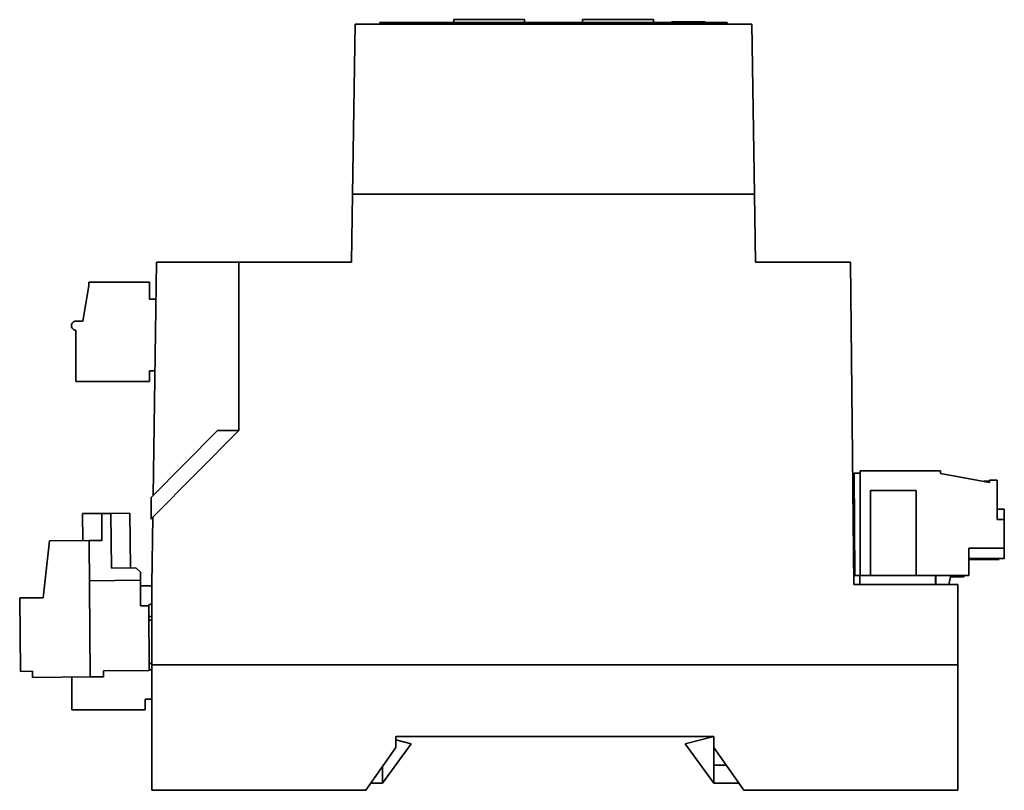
# Paper-space layout 'Blatt1' of a CAD drawing. Header units: millimetres. Extents: x 3 to 412, y 35 to 274.
# Tile 7 of 8: x 150 to 260, y 188 to 274. Entities that reach past the tile are written whole.
import ezdxf

# ---------------------------------------------------------------- set-up
doc = ezdxf.new("R2010")
doc.units = ezdxf.units.MM

psp = doc.layouts.new('Blatt1')

# ---------------------------------------------------------------- linework, layer by layer
at = {"color": 7, "linetype": 'Continuous', "lineweight": 35}
for p, q in [((190.2, 273.93), (190.2, 273.73)), ((190.2, 273.93), (229, 273.93)), ((198.45, 274.23), (198.45, 273.93)), ((198.45, 274.23), (206.35, 274.23)), ((206.35, 274.23), (206.35, 273.93)), ((212.85, 274.23), (212.85, 273.93)), ((212.85, 274.23), (220.75, 274.23)), ((220.75, 274.23), (220.75, 273.93)), ((222.78, 274), (222.78, 273.93)), ((222.78, 274), (222.9, 274)), ((222.9, 274), (222.9, 273.93)), ((222.9, 274), (225.21, 274)), ((225.21, 274), (225.21, 273.93)), ((225.21, 274), (225.56, 274)), ((225.56, 274), (225.56, 273.93)), ((226.52, 274), (226.52, 273.93)), ((226.55, 274), (226.55, 273.93)), ((229, 273.93), (229, 273.73)), ((187.45, 273.73), (187.16, 254.73)), ((231.75, 273.73), (187.45, 273.73)), ((232.04, 254.73), (231.75, 273.73)), ((187.16, 254.73), (187.05, 247.13)), ((187.16, 254.73), (232.04, 254.73)), ((232.15, 247.13), (232.04, 254.73)), ((165.25, 247.13), (164.89, 221.08)), ((174.45, 247.13), (165.25, 247.13)), ((174.45, 228.33), (174.45, 247.13)), ((187.05, 247.13), (174.45, 247.13)), ((242.75, 247.13), (232.15, 247.13)), ((243.15, 211.13), (242.75, 247.13)), ((157.72, 244.51), (157.02, 240.54)), ((157.72, 244.91), (157.72, 244.51)), ((164.47, 244.91), (157.72, 244.91)), ((164.47, 243.01), (164.47, 244.91)), ((165.19, 243.01), (164.47, 243.01)), ((157.02, 240.54), (156.27, 240.54)), ((156.27, 239.54), (156.27, 233.81)), ((164.47, 233.81), (164.47, 235.01)), ((164.47, 235.01), (165.08, 235.01)), ((156.27, 233.81), (164.47, 233.81)), ((172.06, 228.33), (164.65, 220.84)), ((164.85, 218.63), (174.45, 228.33)), ((174.45, 228.33), (172.06, 228.33)), ((243.26, 212.13), (243.16, 223.57)), ((243.83, 223.57), (243.16, 223.57)), ((243.83, 212.13), (243.83, 223.83)), ((252.82, 223.83), (243.83, 223.83)), ((252.82, 223.53), (252.82, 223.83)), ((258.28, 222.53), (252.82, 223.53)), ((257.65, 222.65), (258.28, 222.65)), ((258.28, 222.78), (258.28, 222.53)), ((258.28, 222.78), (259.13, 222.78)), ((259.13, 222.78), (259.13, 218.38)), ((245.01, 221.63), (245.01, 212.13)), ((245.01, 221.63), (250.11, 221.63)), ((250.11, 221.63), (250.11, 212.13)), ((164.65, 220.84), (164.65, 218.42)), ((159.14, 219.05), (157, 219.04)), ((157, 219.04), (157.03, 216.04)), ((160.17, 219.06), (159.14, 219.05)), ((159.17, 216.05), (159.14, 219.05)), ((162.3, 219.08), (160.17, 219.06)), ((160.22, 212.96), (160.17, 219.06)), ((162.36, 212.98), (162.3, 219.08)), ((259.93, 219.53), (259.13, 219.53)), ((259.93, 218.38), (259.93, 219.53)), ((164.65, 218.42), (164.85, 218.63)), ((164.85, 218.63), (164.75, 211.13)), ((259.13, 218.38), (259.93, 218.38)), ((259.93, 218.38), (259.93, 215.18)), ((152.59, 209.65), (153.31, 216)), ((153.31, 216), (157.73, 216.04)), ((157.73, 216.04), (159.17, 216.05)), ((157.73, 216.04), (157.86, 200.79)), ((255.98, 215.18), (259.93, 215.18)), ((255.98, 215.18), (255.98, 212.13)), ((259.93, 214.03), (259.93, 215.18)), ((255.98, 214.03), (259.93, 214.03)), ((255.98, 213.88), (259.35, 213.91)), ((259.35, 213.91), (259.34, 214.03)), ((160.22, 212.96), (162.96, 212.99)), ((162.96, 212.99), (163.46, 212.49)), ((163.47, 211.59), (163.46, 212.49)), ((157.77, 211.54), (163.47, 211.59)), ((163.47, 211.59), (163.49, 208.73)), ((164.75, 211.13), (164.75, 202.13)), ((243.15, 212.13), (243.15, 211.13)), ((243.81, 212.13), (243.15, 212.13)), ((243.15, 211.13), (254.75, 211.13)), ((243.81, 212.13), (243.81, 211.13)), ((245.01, 212.13), (243.81, 212.13)), ((245.01, 212.13), (250.11, 212.13)), ((252.24, 212.13), (250.11, 212.13)), ((252.24, 211.13), (252.24, 212.13)), ((255.98, 212.13), (252.24, 212.13)), ((252.28, 211.95), (252.24, 211.95)), ((252.28, 212.13), (252.28, 211.13)), ((253.74, 211.13), (253.97, 212.13)), ((255.41, 211.98), (253.93, 211.96)), ((254.75, 211.13), (254.75, 202.13)), ((255.41, 212.13), (255.41, 211.98)), ((164.75, 210.98), (163.47, 210.97)), ((149.99, 209.62), (152.59, 209.65)), ((150.06, 201.42), (149.99, 209.62)), ((164.39, 208.85), (164.75, 208.97)), ((164.39, 208.73), (163.49, 208.73)), ((164.39, 208.73), (164.39, 208.85)), ((164.39, 208.73), (164.46, 201.53)), ((164.4, 207.55), (164.75, 207.55)), ((164.41, 207.15), (164.75, 207.15)), ((151.41, 201.44), (150.06, 201.42)), ((151.41, 200.74), (151.41, 201.44)), ((164.46, 201.53), (159.36, 201.46)), ((159.36, 200.81), (159.36, 201.46)), ((164.45, 202.3), (164.75, 202.3)), ((164.46, 201.58), (164.75, 201.58)), ((164.75, 202.13), (254.75, 202.13)), ((164.75, 202.13), (164.75, 188.13)), ((254.75, 202.13), (254.75, 188.13)), ((157.86, 200.79), (151.41, 200.74)), ((155.8, 200.77), (155.8, 197.12)), ((157.86, 200.79), (159.36, 200.81)), ((164, 197.12), (164, 198.32)), ((164, 198.32), (164.75, 198.32)), ((164, 198.31), (164.75, 198.31)), ((155.8, 197.12), (164, 197.12)), ((155.8, 197.12), (155.8, 197.11)), ((155.8, 197.11), (164, 197.11)), ((164, 197.11), (164, 197.12)), ((192, 194.13), (227.5, 194.13)), ((192, 192.93), (192, 194.13)), ((192, 193.75), (193.7, 193.33)), ((227.5, 194.13), (224.3, 193.33)), ((227.5, 194.13), (227.5, 192.93)), ((188.65, 188.13), (192, 192.93)), ((190.5, 188.93), (193.7, 193.33)), ((227.5, 188.93), (224.3, 193.33)), ((227.5, 190.93), (227.5, 192.93)), ((227.5, 192.93), (230.85, 188.13)), ((190.5, 190.78), (190.5, 188.93)), ((227.5, 190.93), (228.9, 190.93)), ((227.5, 188.93), (227.5, 190.93)), ((164.75, 188.13), (188.65, 188.13)), ((190.5, 188.93), (189.21, 188.93)), ((227.5, 188.93), (230.29, 188.93)), ((230.85, 188.13), (254.75, 188.13))]:
    psp.add_line(p, q, dxfattribs=at)
psp.add_open_spline([(225.56, 274), (225.66, 274), (225.83, 274), (226.08, 274), (226.26, 274), (226.44, 274), (226.52, 274), (226.52, 274), (226.52, 274)], degree=3, knots=[0, 0, 0, 0, 0.146168, 0.261185, 0.360211, 0.459494, 0.696674, 1, 1, 1, 1], dxfattribs=at)
psp.add_open_spline([(156.27, 240.54), (156.2, 240.54), (156.07, 240.52), (155.9, 240.4), (155.79, 240.24), (155.75, 240.04), (155.79, 239.85), (155.9, 239.68), (156.07, 239.57), (156.2, 239.55), (156.27, 239.54)], degree=3, dxfattribs=at)

doc.saveas('drawing.dxf')
